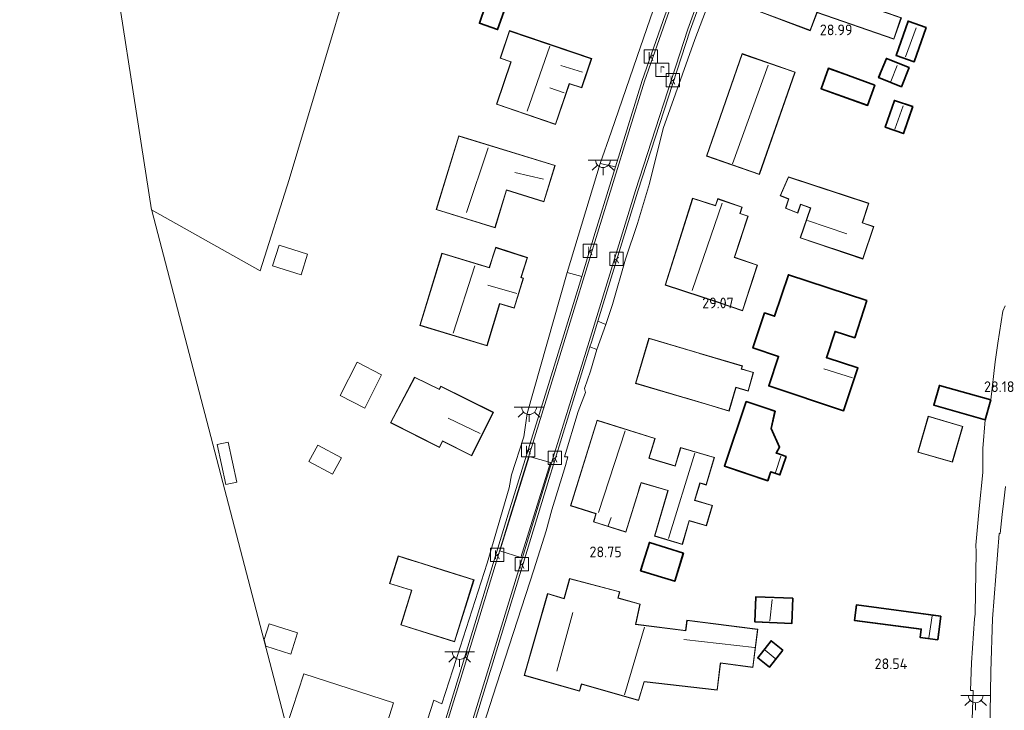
# Model space of a CAD drawing. Extents: x 184075 to 186166, y 346026 to 349063.
# Tile 4 of 136: x 184237 to 184403, y 346512 to 346629. Entities that reach past the tile are written whole.
import ezdxf
from ezdxf.enums import TextEntityAlignment as Align

# ---------------------------------------------------------------- set-up
doc = ezdxf.new("R2010")
doc.units = 0
for name, color, linetype, lineweight in [('B-ME-GR-GRAS-GV', 60, 'Continuous', 13), ('B-ME-GR-HAAG-G', 90, 'GR-HAAG1', 13), ('B-ME-IE-MEUBILAIR_WEGMEUBILAIR-S', 7, 'Continuous', 25), ('B-ME-IE-TERREINAFSCHEIDING_DOORGANG-G', 210, 'Continuous', 18), ('B-ME-IE-TERREINAFSCHEIDING_KUNSTMATIG_HEKWERK-G', 20, 'IE-TERREINAFSCHEIDING-KUNSTMATIG', 18), ('B-ME-KG-KADASTRAAL_DAKRAND-G', 170, 'Continuous', 18), ('B-ME-KG-KADASTRAAL_NOK-G', 10, 'Continuous', 18), ('B-ME-OG-BEBOUWING_SCHUUR-GV', 7, 'Continuous', 35), ('B-ME-OG-BEBOUWING_WONINGBOUW-GV', 7, 'Continuous', 18), ('B-ME-OG-HOOGTEPUNT-S', 7, 'Continuous', 25), ('B-ME-OG-TERREIN_GROEN_TUIN-GV', 7, 'Continuous', 18), ('B-ME-RI-GWA_KOLK-S', 30, 'Continuous', 25), ('B-ME-RI-GWA_RIOOLPUT-S', 30, 'Continuous', 25), ('B-ME-VH-GOOT-GV', 170, 'Continuous', 18), ('B-ME-VH-VERHARDING_ASFALT-GV', 252, 'Continuous', 18), ('B-ME-VH-VERHARDING_GESLOTEN-GV', 252, 'Continuous', 18), ('B-ME-VH-VERHARDING_STRAATBAKSTEEN-GV', 252, 'Continuous', 18)]:
    doc.layers.add(name, color=color, linetype=linetype, lineweight=lineweight)
doc.styles.add('NLCS-ISO', font='NLCS-ISO.ttf')
doc.styles.add('NLCS-ISO-ANNOTATIVE-T18', font='NLCS-ISO.ttf', dxfattribs={"height": 1.8})
doc.linetypes.add('GR-HAAG1', pattern='A,6,[176,NLCS.SHX,S=0.125,R=0,X=0,Y=0],-2', length=8)
doc.linetypes.add('IE-TERREINAFSCHEIDING-KUNSTMATIG', pattern='A,4,[82,NLCS.SHX,S=0.75,R=90,X=0,Y=0],4,-2', length=10)

# ---------------------------------------------------------------- blocks, each defined once
blk = doc.blocks.new('SAL-HOOGTELABEL-SO')
at = {"color": 0, "linetype": 'ByBlock', "lineweight": -2, "style": 'NLCS-ISO-ANNOTATIVE-T18'}
blk.add_attdef('HOOGTE', text='', height=1.8, dxfattribs=at).set_placement((2.79, 0), align=Align.RIGHT)
blk = doc.blocks.new('SRI-PUT_INSPECTIEPUT_RIOOLPUT-SO')
at = {"color": 0, "linetype": 'ByBlock', "lineweight": 18}
blk.add_lwpolyline([(-1.12, -1.12), (1.12, -1.12), (1.12, 1.12), (-1.12, 1.12)], close=True, dxfattribs=at)
at = {"color": 0, "linetype": 'ByBlock', "lineweight": 18, "style": 'NLCS-ISO'}
blk.add_text('r', height=1.5, dxfattribs=at).set_placement((0, 0.28), align=Align.MIDDLE_CENTER)
blk = doc.blocks.new('SRI-KOLK-SO')
at = {"color": 0, "linetype": 'ByBlock', "lineweight": 18}
blk.add_lwpolyline([(-1.125, -1.125), (1.125, -1.125), (1.125, 1.125), (-1.125, 1.125)], close=True, dxfattribs=at)
at = {"color": 0, "linetype": 'ByBlock', "lineweight": 18, "style": 'NLCS-ISO'}
blk.add_text('k', height=1.5, dxfattribs=at).set_placement((0, 0), align=Align.MIDDLE_CENTER)
blk = doc.blocks.new('SKL-ET_OV_LICHTPUNT-SO')
at = {"color": 0, "linetype": 'ByBlock', "lineweight": 18}
for points in [[(-1.25, 0), (-2.5, 0)], [(1.25, 0), (2.5, 0)], [(-0.92, -0.85), (-1.83, -1.7)], [(0, -1.25), (0, -2.5)], [(0.92, -0.85), (1.83, -1.7)]]:
    blk.add_lwpolyline(points, dxfattribs=at)
blk.add_lwpolyline([(0, 0), (1.25, 0, -1), (-1.25, 0)], format="xyb", close=True, dxfattribs=at)

msp = doc.modelspace()

# ---------------------------------------------------------------- linework, layer by layer
at = {"layer": 'B-ME-GR-GRAS-GV'}
for points in [[(184282.57, 346601.737, 28.492), (184277.72, 346586.395, 28.584), (184259.435, 346596.647, 28.927), (184251.156, 346649.781, 29.004), (184250.641, 346665.813, 29.004), (184245.969, 346690.312, 29.004), (184237.672, 346716.25, 29.004), (184237.225, 346733.396, 28.667), (184242.408, 346729.523, 28.659), (184249.783, 346724.031, 28.664), (184257.965, 346718.224, 28.66), (184264.176, 346713.671, 28.622), (184270.903, 346709.035, 28.578), (184279.171, 346703.228, 28.563), (184285.923, 346698.858, 28.557), (184294.043, 346693.703, 28.515), (184300.172, 346690.112, 28.515), (184305.939, 346687.044, 28.528), (184311.784, 346684.244, 28.537), (184311.254, 346682.896, 28.593), (184301.023, 346657.58, 28.215), (184294.61, 346640.263, 28.636), (184292.501, 346635.05, 28.39), (184288.4, 346621.308, 28.536)], [(184334.103, 346592.828, 28.567), (184331.838, 346585.457, 28.57), (184329.373, 346586.115, 28.626), (184334.924, 346604.474, 28.795), (184337.527, 346603.879, 28.571)], [(184335.917, 346577.372, 28.865), (184334.409, 346573.164, 28.734), (184333.229, 346573.626, 28.599), (184333.47, 346574.405, 28.599), (184334.54, 346577.892, 28.612)]]:
    msp.add_polyline3d(points, close=True, dxfattribs=at)
at = {"layer": 'B-ME-GR-HAAG-G'}
for points in [[(184401.895, 346574.205, 28.263), (184402.744, 346579.615, 28.2)], [(184400.726, 346564.653, 28.472), (184401.417, 346571.049, 28.31)], [(184332.334, 346566.575, 28.858), (184332.491, 346565.94, 28.808)], [(184331.216, 346562.714, 28.776), (184328.954, 346555.113, 28.764), (184329.495, 346555.08, 28.787), (184329.097, 346553.627, 28.709)], [(184399.368, 346556.517, 28.321), (184399.774, 346561.313, 28.472)], [(184322.108, 346558.447, 28.643), (184320.012, 346552.049, 28.712)], [(184328.724, 346552.312, 28.688), (184326.791, 346546.154, 28.78)], [(184398.195, 346540.204, 28.21), (184398.756, 346546.403, 28.317), (184399.373, 346552.467, 28.361)], [(184319.626, 346549.883, 28.726), (184315.933, 346537.183, 28.674)], [(184325.869, 346542.646, 28.711), (184323.792, 346536.068, 28.855)], [(184398.072, 346528.607, 28.26), (184398.22, 346539.097, 28.232)], [(184311.361, 346523.053, 28.697), (184308.265, 346513.507, 28.847), (184306.957, 346514.111, 28.831)], [(184397.761, 346515.746, 28.236), (184397.274, 346515.765, 28.307), (184397.476, 346520.444, 28.343)]]:
    msp.add_polyline3d(points, dxfattribs=at)
at = {"layer": 'B-ME-IE-TERREINAFSCHEIDING_DOORGANG-G'}
for points in [[(184402.744, 346579.615, 28.2), (184403.122, 346580.517, 28.206)], [(184401.895, 346574.205, 28.263), (184401.417, 346571.049, 28.31)], [(184399.368, 346556.517, 28.321), (184399.373, 346552.467, 28.361)], [(184328.724, 346552.312, 28.688), (184329.097, 346553.627, 28.709)], [(184320.012, 346552.049, 28.712), (184319.626, 346549.883, 28.726)], [(184398.195, 346540.204, 28.21), (184398.22, 346539.097, 28.232)]]:
    msp.add_polyline3d(points, dxfattribs=at)
at = {"layer": 'B-ME-IE-TERREINAFSCHEIDING_KUNSTMATIG_HEKWERK-G'}
for points in [[(184350.862, 346625.31, 28.945), (184345.546, 346610.37, 28.86)], [(184343.256, 346601.111, 28.824), (184341.239, 346594.352, 28.88), (184339.22, 346588.366, 28.889)], [(184337.035, 346580.748, 28.926), (184335.917, 346577.372, 28.865), (184334.409, 346573.164, 28.734), (184333.301, 346569.525, 28.956)], [(184332.818, 346568.028, 28.906), (184332.334, 346566.575, 28.858)], [(184397.476, 346520.444, 28.343), (184397.965, 346527.828, 28.279), (184398.072, 346528.607, 28.26)], [(184397.605, 346506.779, 28.275), (184397.582, 346510.856, 28.308), (184397.761, 346515.746, 28.236)]]:
    msp.add_polyline3d(points, dxfattribs=at)
at = {"layer": 'B-ME-KG-KADASTRAAL_DAKRAND-G'}
for points in [[(184384.372, 346625.433, 31.259), (184371.422, 346629.899, 31.411), (184371.37, 346629.758, 33.829), (184370.291, 346626.873, 33.83), (184361.032, 346630.335, 34.397), (184366.028, 346643.719, 34.167), (184375.294, 346640.255, 33.824), (184374.686, 346638.629, 33.826), (184374.293, 346637.576, 31.367), (184374.801, 346637.402, 31.367), (184382.239, 346634.836, 31.288), (184380.784, 346630.62, 31.28), (184385.589, 346628.963, 31.214)], [(184317.634, 346627.044, 30.929), (184314.668, 346628.087, 30.903), (184315.694, 346631.004, 30.898), (184318.659, 346629.961, 30.923)], [(184387.782, 346621.632, 30.454), (184384.824, 346622.666, 30.442), (184386.811, 346628.347, 30.448), (184389.769, 346627.312, 30.46)], [(184331.81, 346617.231, 32.573), (184329.736, 346617.936, 32.61), (184327.42, 346611.1, 33.047), (184317.53, 346614.453, 32.707), (184319.951, 346621.574, 32.496), (184318.148, 346622.184, 32.387), (184319.7, 346626.747, 32.234), (184333.456, 346622.076, 32.52)], [(184361.734, 346602.664, 32.909), (184352.897, 346605.741, 32.957), (184358.862, 346622.876, 32.751), (184367.699, 346619.8, 32.703)], [(184385.633, 346617.432, 30.442), (184381.891, 346618.943, 30.397), (184383.157, 346622.078, 30.388), (184386.899, 346620.567, 30.433)], [(184379.934, 346614.301, 31.39), (184372.192, 346617.074, 31.523), (184373.399, 346620.407, 32.315), (184381.141, 346617.635, 32.182)], [(184385.968, 346609.551, 30.148), (184382.99, 346610.576, 30.105), (184384.519, 346615.019, 30.158), (184387.497, 346613.994, 30.201)], [(184325.45, 346598.084, 32.409), (184319.166, 346600.017, 32.416), (184317.225, 346593.708, 32.382), (184307.386, 346596.734, 32.454), (184311.179, 346609.068, 32.421), (184327.303, 346604.109, 32.39)], [(184379.15, 346588.441, 30.587), (184368.692, 346591.967, 30.849), (184370.403, 346596.991, 30.698), (184370.261, 346597.04, 32.435), (184368.653, 346597.595, 32.409), (184368.606, 346597.453, 30.748), (184368.184, 346596.168, 30.824), (184366.214, 346596.952, 30.701), (184366.715, 346598.481, 30.802), (184366.577, 346598.538, 32.419), (184365.321, 346599.058, 32.312), (184366.668, 346602.16, 31.474), (184380.119, 346597.731, 30.944), (184379.045, 346594.465, 30.993), (184380.945, 346593.812, 30.808)], [(184350.539, 346598.551, 34.389), (184345.926, 346584.035, 34.497), (184355.008, 346581.036, 34.508), (184355.15, 346580.988, 32.457), (184358.879, 346579.739, 31.587), (184361.386, 346587.331, 31.424), (184357.515, 346588.628, 32.295), (184357.562, 346588.771, 34.481), (184359.807, 346595.57, 34.457), (184358.444, 346596.023, 35.23), (184358.812, 346597.087, 35.256), (184354.765, 346598.479, 35.57), (184354.379, 346597.34, 35.65)], [(184320.449, 346580.159, 32.12), (184318.025, 346580.899, 32.223), (184315.866, 346573.82, 32.213), (184304.66, 346577.237, 32.55), (184308.339, 346589.302, 32.519), (184314.814, 346587.33, 32.287), (184316.299, 346586.874, 31.329), (184316.79, 346588.422, 31.329), (184317.388, 346590.285, 31.317), (184322.652, 346588.604, 31.238), (184321.585, 346585.262, 31.25), (184321.729, 346585.219, 32.133), (184321.969, 346585.145, 32.122)], [(184377.768, 346575.187, 31.514), (184374.478, 346576.263, 31.72), (184373.006, 346571.749, 31.798), (184373.148, 346571.702, 30.784), (184378.268, 346570.019, 30.98), (184375.904, 346562.909, 30.808), (184363.398, 346567.066, 30.889), (184365.045, 346572.001, 31.888), (184360.717, 346573.445, 31.891), (184362.656, 346579.255, 31.941), (184364.337, 346578.694, 31.915), (184366.668, 346585.681, 31.944), (184379.794, 346581.388, 31.475)], [(184359.833, 346566.214, 31.037), (184357.784, 346566.811, 31.137), (184357.742, 346566.667, 33.935), (184356.619, 346562.856, 33.975), (184349.316, 346565.01, 34.256), (184349.264, 346565.027, 27.366), (184340.965, 346567.473, 32.958), (184343.179, 346574.986, 32.985), (184351.53, 346572.524, 33.294), (184351.674, 346572.481, 34.181), (184358.832, 346570.366, 33.9), (184358.685, 346569.867, 33.905), (184358.894, 346569.805, 31.095), (184359.16, 346569.729, 31.095), (184360.722, 346569.273, 30.996)], [(184307.875, 346566.397, 31.24), (184307.942, 346566.532, 33.813), (184308.137, 346566.924, 33.809), (184316.902, 346562.563, 33.738), (184313.308, 346555.337, 33.766), (184308.401, 346557.778, 33.8), (184307.884, 346556.739, 33.788), (184299.694, 346560.839, 31.735), (184303.734, 346568.439, 31.259)], [(184399.74, 346561.375, 30.562), (184391.175, 346563.815, 30.426), (184392.1, 346567.058, 30.387), (184400.664, 346564.618, 30.523)], [(184365.169, 346552.094, 30.647), (184363.625, 346552.626, 30.642), (184363.577, 346552.484, 31.004), (184363.123, 346551.132, 31.056), (184355.932, 346553.571, 30.984), (184359.58, 346564.326, 31.011), (184364.32, 346562.718, 30.977), (184363.653, 346559.836, 30.917), (184365.097, 346556.706, 30.951), (184364.518, 346555.687, 30.912), (184364.66, 346555.638, 30.394), (184366.174, 346555.115, 30.492)], [(184347.592, 346553.537, 31.394), (184348.509, 346556.623, 31.338), (184354.122, 346554.952, 31.205), (184352.768, 346550.403, 31.207), (184351.723, 346550.714, 31.19), (184350.841, 346547.747, 31.121), (184353.783, 346546.884, 30.601), (184352.796, 346543.508, 30.62), (184349.916, 346544.352, 31.049), (184348.746, 346540.409, 30.947), (184344.13, 346541.774, 31.14), (184346.418, 346549.427, 31.37), (184341.843, 346550.789, 31.539), (184341.588, 346549.968, 34.12), (184341.327, 346549.134, 34.12), (184339.25, 346542.482, 34.121), (184333.86, 346544.165, 34.182), (184334.292, 346545.546, 34.2), (184329.99, 346546.887, 34.451), (184334.449, 346561.179, 34.27), (184344.142, 346558.153, 34.119), (184343.117, 346554.87, 34.12), (184343.261, 346554.827, 31.542)], [(184394.202, 346554.235, 30.695), (184388.474, 346555.899, 30.55), (184390.202, 346561.849, 30.562), (184395.931, 346560.185, 30.707)], [(184347.456, 346534.207, 30.549), (184341.823, 346535.953, 31.31), (184343.256, 346540.614, 31.216), (184348.889, 346538.867, 30.455)], [(184310.416, 346524.034, 34.954), (184301.448, 346526.836, 34.948), (184303.261, 346532.637, 34.926), (184303.163, 346532.667, 32.027), (184299.556, 346533.794, 31.123), (184300.977, 346538.341, 31.122), (184302.498, 346537.864, 32.027), (184304.728, 346537.169, 34.922), (184308.567, 346535.975, 34.922), (184313.649, 346534.381, 34.914)], [(184349.38, 346525.812, 30.902), (184349.483, 346526.611, 30.902), (184349.594, 346527.525, 30.91), (184361.419, 346526.052, 30.881), (184360.629, 346519.713, 30.852), (184355.19, 346520.39, 30.866), (184355.171, 346520.242, 30.855), (184354.625, 346515.873, 30.621), (184342.337, 346517.283, 30.686), (184341.371, 346514.119, 30.709), (184331.792, 346516.894, 30.853), (184331.751, 346516.75, 34.055), (184331.446, 346515.688, 34.065), (184322.204, 346518.341, 34.147), (184326.126, 346532.007, 34.038), (184328.904, 346531.209, 34.013), (184328.945, 346531.354, 30.886), (184329.844, 346534.571, 30.866), (184338.219, 346532.355, 30.812), (184337.914, 346531.306, 30.843), (184341.645, 346530.273, 30.904), (184340.903, 346526.869, 31.042), (184348.526, 346525.918, 31.079)], [(184367.184, 346527.101, 30.309), (184361.056, 346527.346, 30.606), (184361.222, 346531.486, 30.604), (184367.35, 346531.24, 30.308)], [(184391.744, 346524.362, 30.202), (184388.853, 346524.743, 30.186), (184389.036, 346526.129, 30.187), (184377.803, 346527.61, 30.218), (184378.131, 346530.096, 30.381), (184392.255, 346528.232, 30.201)], [(184363.463, 346519.761, 30.31), (184361.539, 346521.258, 30.282), (184363.715, 346524.056, 30.308), (184365.639, 346522.559, 30.336)]]:
    msp.add_polyline3d(points, close=True, dxfattribs=at)
at = {"layer": 'B-ME-KG-KADASTRAAL_NOK-G'}
for points in [[(184388.165, 346627.314, 31.135), (184386.32, 346622.381, 31.096)], [(184326.49, 346624.225, 37.68), (184322.652, 346613.268, 37.761)], [(184328.307, 346620.969, 34.861), (184331.97, 346619.798, 34.827)], [(184363.222, 346620.988, 37.458), (184357.217, 346604.396, 37.508)], [(184384.938, 346620.957, 31.159), (184383.889, 346618.246, 31.221)], [(184326.467, 346617.165, 35.51), (184328.901, 346616.325, 35.418)], [(184384.553, 346610.238, 30.656), (184385.929, 346614.149, 30.66)], [(184316.1, 346607.077, 37.216), (184312.416, 346596.19, 37.202)], [(184325.417, 346601.806, 34.85), (184320.586, 346602.953, 34.878)], [(184355.483, 346597.776, 36.321), (184350.407, 346583.06, 36.497)], [(184376.443, 346592.63, 31.339), (184369.877, 346594.858, 31.398)], [(184313.845, 346587.256, 38.247), (184310.213, 346575.925, 38.303)], [(184316.055, 346584.005, 35.007), (184320.921, 346582.582, 34.907)], [(184372.62, 346569.905, 31.31), (184377.434, 346568.368, 31.287)], [(184309.378, 346561.596, 37.362), (184314.73, 346558.99, 37.323)], [(184339.148, 346559.447, 38.821), (184334.678, 346545.739, 38.833)], [(184350.904, 346555.707, 33.294), (184346.436, 346541.355, 33.221)], [(184364.468, 346552.463, 30.755), (184365.344, 346555.211, 30.63)], [(184336.786, 346544.889, 36.728), (184336.304, 346543.468, 36.708)], [(184363.535, 346527.485, 32.11), (184363.912, 346531.05, 32.115)], [(184330.332, 346528.905, 38.289), (184327.666, 346519.017, 38.178)], [(184390.262, 346524.597, 30.584), (184390.85, 346528.315, 30.567)], [(184342.421, 346526.442, 32.796), (184339.036, 346515.018, 32.697)], [(184349.05, 346524.339, 31.924), (184360.903, 346522.976, 32.087)], [(184364.381, 346521.156, 30.913), (184362.704, 346522.541, 30.886)]]:
    msp.add_polyline3d(points, dxfattribs=at)
at = {"layer": 'B-ME-OG-BEBOUWING_SCHUUR-GV'}
for points in [[(184318.723, 346629.992, 28.849), (184317.664, 346626.98, 28.849), (184314.604, 346628.056, 28.849), (184315.663, 346631.068, 28.849)], [(184389.832, 346627.343, 28.797), (184387.813, 346621.568, 28.797), (184384.76, 346622.636, 28.797), (184386.78, 346628.41, 28.797)], [(184386.965, 346620.595, 28.71), (184385.661, 346617.367, 28.71), (184381.826, 346618.915, 28.71), (184383.13, 346622.143, 28.71)], [(184381.205, 346617.664, 28.988), (184379.964, 346614.239, 28.988), (184372.128, 346617.044, 28.988), (184373.369, 346620.47, 28.988)], [(184387.56, 346614.025, 28.563), (184385.999, 346609.487, 28.563), (184382.927, 346610.545, 28.563), (184384.488, 346615.083, 28.563)], [(184379.857, 346581.42, 28.836), (184377.8, 346575.124, 28.836), (184374.51, 346576.2, 28.836), (184373.066, 346571.774, 28.836), (184373.168, 346571.748, 28.836), (184378.332, 346570.051, 28.836), (184375.936, 346562.846, 28.559), (184363.335, 346567.034, 28.836), (184364.982, 346571.969, 28.836), (184360.654, 346573.413, 28.999), (184362.624, 346579.318, 29.003), (184364.306, 346578.757, 29.076), (184366.636, 346585.744, 29.076)], [(184400.726, 346564.653, 28.472), (184399.774, 346561.313, 28.472), (184391.114, 346563.78, 28.472), (184392.065, 346567.119, 28.472)], [(184366.237, 346555.146, 28.795), (184365.201, 346552.03, 28.795), (184363.658, 346552.562, 28.795), (184363.625, 346552.468, 28.795), (184363.154, 346551.068, 28.505), (184355.868, 346553.54, 28.544), (184359.548, 346564.39, 28.795), (184364.379, 346562.751, 28.795), (184363.705, 346559.841, 28.795), (184365.153, 346556.703, 28.795), (184364.591, 346555.714, 28.795), (184364.677, 346555.685, 28.795)], [(184348.951, 346538.9, 28.559), (184347.489, 346534.144, 28.635), (184341.761, 346535.92, 28.635), (184343.223, 346540.676, 28.635)], [(184367.402, 346531.288, 28.614), (184367.232, 346527.049, 28.614), (184361.004, 346527.298, 28.614), (184361.174, 346531.538, 28.614)], [(184392.311, 346528.275, 28.58), (184391.787, 346524.306, 28.58), (184388.797, 346524.7, 28.58), (184388.98, 346526.086, 28.58), (184377.746, 346527.567, 28.58), (184378.088, 346530.152, 28.58)], [(184365.71, 346522.568, 28.616), (184363.472, 346519.691, 28.616), (184361.469, 346521.249, 28.616), (184363.707, 346524.126, 28.616)]]:
    msp.add_polyline3d(points, close=True, dxfattribs=at)
at = {"layer": 'B-ME-OG-BEBOUWING_WONINGBOUW-GV'}
for points in [[(184380.847, 346630.651, 28.954), (184385.652, 346628.994, 28.954), (184384.403, 346625.37, 28.954), (184371.418, 346629.847, 28.954), (184371.406, 346629.715, 28.954), (184370.32, 346626.809, 28.954), (184360.968, 346630.305, 28.954), (184365.999, 346643.783, 28.954), (184375.358, 346640.284, 28.954), (184374.359, 346637.612, 28.954), (184382.302, 346634.867, 28.954)], [(184333.52, 346622.108, 29.043), (184331.841, 346617.168, 29.043), (184329.768, 346617.872, 29.043), (184327.452, 346611.037, 29.043), (184317.466, 346614.421, 29.043), (184319.888, 346621.543, 29.043), (184318.084, 346622.153, 29.043), (184319.669, 346626.81, 29.043)], [(184367.762, 346619.831, 29.082), (184361.765, 346602.6, 29.082), (184352.834, 346605.71, 29.082), (184358.831, 346622.94, 29.082)], [(184327.365, 346604.142, 28.895), (184325.483, 346598.022, 28.895), (184319.199, 346599.954, 28.895), (184317.258, 346593.646, 28.895), (184307.324, 346596.701, 28.895), (184311.146, 346609.13, 28.895)], [(184380.183, 346597.762, 28.687), (184379.109, 346594.495, 28.687), (184381.008, 346593.843, 28.687), (184379.182, 346588.379, 28.687), (184368.628, 346591.936, 28.687), (184370.349, 346596.987, 28.687), (184370.226, 346597, 28.687), (184368.703, 346597.527, 28.687), (184368.656, 346597.445, 28.687), (184368.214, 346596.104, 28.687), (184366.151, 346596.922, 28.687), (184366.649, 346598.449, 28.687), (184365.252, 346599.031, 28.911), (184366.642, 346602.22, 28.923)], [(184350.507, 346598.613, 28.94), (184354.349, 346597.402, 28.94), (184354.735, 346598.542, 28.94), (184358.874, 346597.119, 28.94), (184358.506, 346596.055, 28.94), (184359.869, 346595.602, 28.94), (184357.62, 346588.791, 28.94), (184357.537, 346588.674, 28.94), (184361.448, 346587.363, 29.019), (184358.91, 346579.676, 28.94), (184355.135, 346580.94, 28.94), (184354.993, 346580.988, 28.94), (184345.864, 346584.002, 28.94)], [(184322.715, 346588.636, 28.897), (184321.643, 346585.28, 28.897), (184321.752, 346585.264, 28.897), (184322.032, 346585.178, 28.897), (184320.482, 346580.097, 28.897), (184318.058, 346580.836, 28.897), (184315.899, 346573.758, 28.897), (184304.598, 346577.204, 28.897), (184308.306, 346589.365, 28.897), (184316.267, 346586.937, 28.897), (184317.356, 346590.348, 28.897)], [(184360.784, 346569.307, 29.015), (184359.866, 346566.152, 29.015), (184357.781, 346566.76, 29.015), (184357.781, 346566.623, 29.015), (184356.652, 346562.794, 29.015), (184353.197, 346563.814, 29.015), (184340.903, 346567.439, 29.015), (184343.145, 346575.048, 29.015), (184351.592, 346572.558, 29.015), (184358.894, 346570.4, 29.015), (184358.746, 346569.899, 29.015)], [(184303.713, 346568.504, 28.651), (184307.853, 346566.464, 28.651), (184307.921, 346566.598, 28.651), (184308.116, 346566.99, 28.651), (184316.969, 346562.586, 28.691), (184313.329, 346555.271, 28.651), (184308.423, 346557.712, 28.651), (184307.905, 346556.672, 28.651), (184299.627, 346560.817, 28.651)], [(184343.278, 346554.874, 28.722), (184347.559, 346553.599, 28.722), (184348.476, 346556.685, 28.722), (184354.183, 346554.986, 28.577), (184352.8, 346550.341, 28.547), (184351.756, 346550.652, 28.55), (184350.902, 346547.781, 28.553), (184353.844, 346546.918, 28.579), (184352.829, 346543.447, 28.52), (184349.949, 346544.291, 28.54), (184348.779, 346540.347, 28.58), (184344.068, 346541.74, 28.722), (184346.356, 346549.393, 28.722), (184341.873, 346550.72, 28.722), (184339.282, 346542.42, 28.722), (184333.798, 346544.132, 28.722), (184334.23, 346545.513, 28.722), (184329.927, 346546.854, 28.722), (184334.417, 346561.241, 28.722), (184344.205, 346558.186, 28.722), (184343.178, 346554.898, 28.722)], [(184395.993, 346560.219, 28.421), (184394.236, 346554.173, 28.421), (184388.412, 346555.865, 28.421), (184390.168, 346561.911, 28.421)], [(184313.71, 346534.414, 28.586), (184310.447, 346523.972, 28.586), (184301.387, 346526.803, 28.586), (184303.2, 346532.604, 28.586), (184303.148, 346532.619, 28.586), (184299.495, 346533.76, 28.586), (184300.946, 346538.403, 28.586)], [(184337.976, 346531.34, 28.732), (184341.704, 346530.308, 28.732), (184340.964, 346526.911, 28.732), (184349.337, 346525.867, 28.732), (184349.55, 346527.58, 28.732), (184361.474, 346526.094, 28.638), (184360.673, 346519.658, 28.646), (184355.234, 346520.335, 28.732), (184355.221, 346520.235, 28.732), (184354.668, 346515.818, 28.732), (184342.373, 346517.23, 28.732), (184341.404, 346514.058, 28.732), (184331.828, 346516.833, 28.732), (184331.799, 346516.736, 28.732), (184331.481, 346515.627, 28.732), (184322.142, 346518.307, 28.732), (184326.091, 346532.068, 28.732), (184328.869, 346531.27, 28.732), (184328.897, 346531.367, 28.732), (184329.809, 346534.631, 28.732), (184338.281, 346532.389, 28.732)]]:
    msp.add_polyline3d(points, close=True, dxfattribs=at)
at = {"layer": 'B-ME-OG-TERREIN_GROEN_TUIN-GV'}
for points in [[(184360.968, 346630.305, 28.954), (184370.32, 346626.809, 28.954), (184371.406, 346629.715, 28.954), (184371.418, 346629.847, 28.954), (184384.403, 346625.37, 28.954), (184385.652, 346628.994, 28.954), (184380.847, 346630.651, 28.954), (184382.302, 346634.867, 28.954), (184374.359, 346637.612, 28.954), (184375.358, 346640.284, 28.954), (184365.999, 346643.783, 28.954)], [(184318.723, 346629.992, 28.849), (184315.663, 346631.068, 28.849), (184314.604, 346628.056, 28.849), (184317.664, 346626.98, 28.849)], [(184386.78, 346628.41, 28.797), (184384.76, 346622.636, 28.797), (184387.813, 346621.568, 28.797), (184389.832, 346627.343, 28.797)], [(184317.466, 346614.421, 29.043), (184327.452, 346611.037, 29.043), (184329.768, 346617.872, 29.043), (184331.841, 346617.168, 29.043), (184333.52, 346622.108, 29.043), (184319.669, 346626.81, 29.043), (184318.084, 346622.153, 29.043), (184319.888, 346621.543, 29.043)], [(184361.765, 346602.6, 29.082), (184367.762, 346619.831, 29.082), (184358.831, 346622.94, 29.082), (184352.834, 346605.71, 29.082)], [(184386.965, 346620.595, 28.71), (184383.13, 346622.143, 28.71), (184381.826, 346618.915, 28.71), (184385.661, 346617.367, 28.71)], [(184381.205, 346617.664, 28.988), (184373.369, 346620.47, 28.988), (184372.128, 346617.044, 28.988), (184379.964, 346614.239, 28.988)], [(184384.488, 346615.083, 28.563), (184382.927, 346610.545, 28.563), (184385.999, 346609.487, 28.563), (184387.56, 346614.025, 28.563)], [(184307.324, 346596.701, 28.895), (184317.258, 346593.646, 28.895), (184319.199, 346599.954, 28.895), (184325.483, 346598.022, 28.895), (184327.365, 346604.142, 28.895), (184311.146, 346609.13, 28.895)], [(184365.252, 346599.031, 28.911), (184366.649, 346598.449, 28.687), (184366.151, 346596.922, 28.687), (184368.214, 346596.104, 28.687), (184368.656, 346597.445, 28.687), (184368.703, 346597.527, 28.687), (184370.226, 346597, 28.687), (184370.349, 346596.987, 28.687), (184368.628, 346591.936, 28.687), (184379.182, 346588.379, 28.687), (184381.008, 346593.843, 28.687), (184379.109, 346594.495, 28.687), (184380.183, 346597.762, 28.687), (184366.642, 346602.22, 28.923)], [(184358.506, 346596.055, 28.94), (184358.874, 346597.119, 28.94), (184354.735, 346598.542, 28.94), (184354.349, 346597.402, 28.94), (184350.507, 346598.613, 28.94), (184345.864, 346584.002, 28.94), (184354.993, 346580.988, 28.94), (184355.135, 346580.94, 28.94), (184358.91, 346579.676, 28.94), (184361.448, 346587.363, 29.019), (184357.537, 346588.674, 28.94), (184357.62, 346588.791, 28.94), (184359.869, 346595.602, 28.94)], [(184279.801, 346587.243, 28.447), (184284.615, 346585.734, 28.447), (184285.703, 346589.205, 28.447), (184280.888, 346590.714, 28.447)], [(184317.356, 346590.348, 28.897), (184316.267, 346586.937, 28.897), (184308.306, 346589.365, 28.897), (184304.598, 346577.204, 28.897), (184315.899, 346573.758, 28.897), (184318.058, 346580.836, 28.897), (184320.482, 346580.097, 28.897), (184322.032, 346585.178, 28.897), (184321.752, 346585.264, 28.897), (184321.643, 346585.28, 28.897), (184322.715, 346588.636, 28.897)], [(184366.636, 346585.744, 29.076), (184364.306, 346578.757, 29.076), (184362.624, 346579.318, 29.003), (184360.654, 346573.413, 28.999), (184364.982, 346571.969, 28.836), (184363.335, 346567.034, 28.836), (184375.936, 346562.846, 28.559), (184378.332, 346570.051, 28.836), (184373.168, 346571.748, 28.836), (184373.066, 346571.774, 28.836), (184374.51, 346576.2, 28.836), (184377.8, 346575.124, 28.836), (184379.857, 346581.42, 28.836)], [(184356.652, 346562.794, 29.015), (184357.781, 346566.623, 29.015), (184357.781, 346566.76, 29.015), (184359.866, 346566.152, 29.015), (184360.784, 346569.307, 29.015), (184358.746, 346569.899, 29.015), (184358.894, 346570.4, 29.015), (184351.592, 346572.558, 29.015), (184343.145, 346575.048, 29.015), (184340.903, 346567.439, 29.015), (184353.197, 346563.814, 29.015)], [(184291.185, 346565.395, 28.576), (184295.318, 346563.301, 28.576), (184298.159, 346568.911, 28.576), (184294.026, 346571.004, 28.576)], [(184303.713, 346568.504, 28.651), (184299.627, 346560.817, 28.651), (184307.905, 346556.672, 28.651), (184308.423, 346557.712, 28.651), (184313.329, 346555.271, 28.651), (184316.969, 346562.586, 28.691), (184308.116, 346566.99, 28.651), (184307.921, 346566.598, 28.651), (184307.853, 346566.464, 28.651)], [(184364.379, 346562.751, 28.795), (184359.548, 346564.39, 28.795), (184355.868, 346553.54, 28.544), (184363.154, 346551.068, 28.505), (184363.625, 346552.468, 28.795), (184363.658, 346552.562, 28.795), (184365.201, 346552.03, 28.795), (184366.237, 346555.146, 28.795), (184364.677, 346555.685, 28.795), (184364.591, 346555.714, 28.795), (184365.153, 346556.703, 28.795), (184363.705, 346559.841, 28.795)], [(184354.183, 346554.986, 28.577), (184348.476, 346556.685, 28.722), (184347.559, 346553.599, 28.722), (184343.278, 346554.874, 28.722), (184343.178, 346554.898, 28.722), (184344.205, 346558.186, 28.722), (184334.417, 346561.241, 28.722), (184329.927, 346546.854, 28.722), (184334.23, 346545.513, 28.722), (184333.798, 346544.132, 28.722), (184339.282, 346542.42, 28.722), (184341.873, 346550.72, 28.722), (184346.356, 346549.393, 28.722), (184344.068, 346541.74, 28.722), (184348.779, 346540.347, 28.58), (184349.949, 346544.291, 28.54), (184352.829, 346543.447, 28.52), (184353.844, 346546.918, 28.579), (184350.902, 346547.781, 28.553), (184351.756, 346550.652, 28.55), (184352.8, 346550.341, 28.547)], [(184388.412, 346555.865, 28.421), (184394.236, 346554.173, 28.421), (184395.993, 346560.219, 28.421), (184390.168, 346561.911, 28.421)], [(184273.795, 346550.833, 28.549), (184272.315, 346557.575, 28.549), (184270.454, 346557.171, 28.549), (184271.934, 346550.429, 28.549)], [(184291.402, 346554.916, 28.57), (184287.427, 346557.06, 28.57), (184285.926, 346554.287, 28.57), (184289.901, 346552.144, 28.57)], [(184348.951, 346538.9, 28.559), (184343.223, 346540.676, 28.635), (184341.761, 346535.92, 28.635), (184347.489, 346534.144, 28.635)], [(184303.2, 346532.604, 28.586), (184301.387, 346526.803, 28.586), (184310.447, 346523.972, 28.586), (184313.71, 346534.414, 28.586), (184300.946, 346538.403, 28.586), (184299.495, 346533.76, 28.586), (184303.148, 346532.619, 28.586)], [(184338.281, 346532.389, 28.732), (184329.809, 346534.631, 28.732), (184328.897, 346531.367, 28.732), (184328.869, 346531.27, 28.732), (184326.091, 346532.068, 28.732), (184322.142, 346518.307, 28.732), (184331.481, 346515.627, 28.732), (184331.799, 346516.736, 28.732), (184331.828, 346516.833, 28.732), (184341.404, 346514.058, 28.732), (184342.373, 346517.23, 28.732), (184354.668, 346515.818, 28.732), (184355.221, 346520.235, 28.732), (184355.234, 346520.335, 28.732), (184360.673, 346519.658, 28.646), (184361.474, 346526.094, 28.638), (184349.55, 346527.58, 28.732), (184349.337, 346525.867, 28.732), (184340.964, 346526.911, 28.732), (184341.704, 346530.308, 28.732), (184337.976, 346531.34, 28.732)], [(184361.174, 346531.538, 28.614), (184361.004, 346527.298, 28.614), (184367.232, 346527.049, 28.614), (184367.402, 346531.288, 28.614)], [(184377.746, 346527.567, 28.58), (184388.98, 346526.086, 28.58), (184388.797, 346524.7, 28.58), (184391.787, 346524.306, 28.58), (184392.311, 346528.275, 28.58), (184378.088, 346530.152, 28.58)], [(184283.982, 346525.48, 29.139), (184279.227, 346526.978, 29.139), (184278.363, 346524.368, 29.004), (184278.669, 346523.196, 29.004), (184282.849, 346521.883, 29.139)], [(184361.469, 346521.249, 28.616), (184363.472, 346519.691, 28.616), (184365.71, 346522.568, 28.616), (184363.707, 346524.126, 28.616)], [(184283.405, 346505.072, 29.004), (184292.292, 346502.3, 29.218), (184294.284, 346508.519, 29.218), (184298.11, 346507.293, 29.218), (184300.166, 346513.706, 29.218), (184285.032, 346518.558, 29.218), (184282.223, 346509.796, 29.218), (184282.194, 346509.709, 29.218)]]:
    msp.add_polyline3d(points, close=True, dxfattribs=at)
for points in [[(184343.846, 346630.251, 28.889), (184341.19, 346622.458, 28.73), (184336.784, 346609.704, 28.814), (184334.924, 346604.474, 28.795), (184329.373, 346586.115, 28.626), (184322.65, 346562.4, 28.666), (184322.108, 346558.447, 28.643), (184320.012, 346552.049, 28.712), (184319.626, 346549.883, 28.726), (184315.933, 346537.183, 28.674), (184311.361, 346523.053, 28.697), (184308.265, 346513.507, 28.847), (184306.957, 346514.111, 28.831), (184301.224, 346496.363, 29.03), (184284.328, 346501.344, 29.004), (184259.453, 346596.531, 29.004), (184259.435, 346596.647, 28.927), (184277.72, 346586.395, 28.584), (184282.57, 346601.737, 28.492), (184288.4, 346621.308, 28.536), (184292.501, 346635.05, 28.39)], [(184313.927, 346505.53, 28.872), (184316.878, 346514.783, 28.814), (184323.792, 346536.068, 28.855), (184325.869, 346542.646, 28.711), (184326.791, 346546.154, 28.78), (184328.724, 346552.312, 28.688), (184329.097, 346553.627, 28.709), (184329.495, 346555.08, 28.787), (184328.954, 346555.113, 28.764), (184331.216, 346562.714, 28.776), (184332.491, 346565.94, 28.808), (184332.334, 346566.575, 28.858), (184332.818, 346568.028, 28.906), (184333.301, 346569.525, 28.956), (184334.409, 346573.164, 28.734), (184335.917, 346577.372, 28.865), (184337.035, 346580.748, 28.926), (184339.22, 346588.366, 28.889), (184341.239, 346594.352, 28.88), (184343.256, 346601.111, 28.824), (184345.546, 346610.37, 28.86), (184350.862, 346625.31, 28.945), (184353.845, 346633.155, 28.91)], [(184403.122, 346580.517, 28.206), (184402.744, 346579.615, 28.2), (184401.895, 346574.205, 28.263), (184401.417, 346571.049, 28.31), (184400.726, 346564.653, 28.472), (184392.065, 346567.119, 28.472), (184391.114, 346563.78, 28.472), (184399.774, 346561.313, 28.472), (184399.368, 346556.517, 28.321), (184399.373, 346552.467, 28.361), (184398.756, 346546.403, 28.317), (184398.195, 346540.204, 28.21), (184398.22, 346539.097, 28.232), (184398.072, 346528.607, 28.26), (184397.965, 346527.828, 28.279), (184397.476, 346520.444, 28.343), (184397.274, 346515.765, 28.307), (184397.761, 346515.746, 28.236), (184397.582, 346510.856, 28.308)]]:
    msp.add_polyline3d(points, dxfattribs=at)
at = {"layer": 'B-ME-VH-GOOT-GV'}
msp.add_polyline3d([(184305.061, 346496.982, 28.755), (184302.935, 346489.901, 28.766), (184303.144, 346491.983, 28.727), (184304.679, 346497.098, 28.719), (184311.309, 346518.675, 28.632), (184319.463, 346545.41, 28.634), (184326.245, 346567.253, 28.576), (184331.838, 346585.457, 28.57), (184334.103, 346592.828, 28.567), (184337.527, 346603.879, 28.571), (184342.032, 346618.418, 28.576), (184345.882, 346629.447, 28.598), (184349.919, 346640.204, 28.649), (184354.669, 346651.833, 28.714), (184355.045, 346651.7, 28.75), (184350.292, 346640.063, 28.686), (184346.256, 346629.311, 28.634), (184342.41, 346618.294, 28.613), (184334.484, 346592.71, 28.603), (184326.626, 346567.136, 28.613), (184319.843, 346545.293, 28.67), (184311.69, 346518.558, 28.668)], close=True, dxfattribs=at)
for points in [[(184312.626, 346507.938, 28.626), (184317.322, 346523.27, 28.622), (184325.764, 346550.805, 28.576), (184333.089, 346574.522, 28.563), (184340.887, 346599.934, 28.659), (184349.718, 346627.041, 28.659), (184353.49, 346637.431, 28.712)], [(184353.864, 346637.295, 28.749), (184350.095, 346626.911, 28.695), (184341.267, 346599.813, 28.695), (184334.54, 346577.892, 28.612), (184333.47, 346574.405, 28.599), (184333.229, 346573.626, 28.599), (184326.145, 346550.688, 28.612), (184317.703, 346523.154, 28.658), (184313.007, 346507.82, 28.662)]]:
    msp.add_polyline3d(points, dxfattribs=at)
at = {"layer": 'B-ME-VH-VERHARDING_ASFALT-GV'}
for points in [[(184353.49, 346637.431, 28.712), (184349.718, 346627.041, 28.659), (184340.887, 346599.934, 28.659), (184333.089, 346574.522, 28.563), (184325.764, 346550.805, 28.576), (184317.322, 346523.27, 28.622), (184312.626, 346507.938, 28.626), (184307.777, 346492.295, 28.735), (184304.861, 346482.681, 28.726), (184301.784, 346472.697, 28.737), (184300.95, 346470.126, 28.747), (184302.935, 346489.901, 28.766), (184305.061, 346496.982, 28.755), (184311.69, 346518.558, 28.668), (184319.843, 346545.293, 28.67), (184326.626, 346567.136, 28.613), (184334.484, 346592.71, 28.603), (184342.41, 346618.294, 28.613), (184346.256, 346629.311, 28.634)], [(184403.01, 346463.06, 28.473), (184402.503, 346468.41, 28.441), (184401.981, 346473.939, 28.399), (184401.487, 346479.172, 28.347), (184401.149, 346483.988, 28.326), (184400.835, 346489.604, 28.311), (184400.618, 346494.334, 28.259), (184400.612, 346494.477, 28.259), (184400.451, 346498.411, 28.25), (184400.449, 346500.275, 28.243), (184400.446, 346502.13, 28.235), (184400.484, 346506.036, 28.232), (184400.492, 346506.8, 28.231), (184400.595, 346511.966, 28.231), (184400.707, 346518.951, 28.285), (184400.987, 346527.84, 28.26), (184402.134, 346542.193, 28.113), (184402.289, 346542.19, 28.105), (184402.632, 346545.365, 28.142), (184402.902, 346547.657, 28.121), (184403.155, 346550.12, 28.127)]]:
    msp.add_polyline3d(points, dxfattribs=at)
at = {"layer": 'B-ME-VH-VERHARDING_GESLOTEN-GV'}
msp.add_polyline3d([(184326.585, 346554.151, 28.644), (184321.574, 346538.159, 28.577), (184318.075, 346539.25, 28.577), (184322.997, 346555.136, 28.525)], close=True, dxfattribs=at)
at = {"layer": 'B-ME-VH-VERHARDING_STRAATBAKSTEEN-GV'}
for points in [[(184342.032, 346618.418, 28.576), (184337.527, 346603.879, 28.571), (184334.924, 346604.474, 28.795), (184336.784, 346609.704, 28.814), (184341.19, 346622.458, 28.73), (184343.846, 346630.251, 28.889), (184349.707, 346646.55, 29.025), (184355.307, 346661.113, 28.787), (184355.122, 346662.661, 28.72), (184356.034, 346661.041, 28.767), (184356.436, 346659.65, 28.784), (184356.566, 346657.931, 28.791), (184356.335, 346656.267, 28.799), (184355.579, 346654.061, 28.726), (184354.669, 346651.833, 28.714), (184349.919, 346640.204, 28.649), (184345.882, 346629.447, 28.598)], [(184337.035, 346580.748, 28.926), (184335.917, 346577.372, 28.865), (184334.54, 346577.892, 28.612), (184341.267, 346599.813, 28.695), (184350.095, 346626.911, 28.695), (184353.864, 346637.295, 28.749), (184359.138, 346649.865, 28.791), (184359.576, 346650.909, 28.811), (184360.323, 346650.469, 28.924), (184358.603, 346645.714, 28.878), (184353.845, 346633.155, 28.91), (184350.862, 346625.31, 28.945), (184345.546, 346610.37, 28.86), (184343.256, 346601.111, 28.824), (184341.239, 346594.352, 28.88), (184339.22, 346588.366, 28.889)], [(184311.309, 346518.675, 28.632), (184304.679, 346497.098, 28.719), (184303.144, 346491.983, 28.727), (184303.516, 346495.687, 29.03), (184301.224, 346496.363, 29.03), (184306.957, 346514.111, 28.831), (184308.265, 346513.507, 28.847), (184311.361, 346523.053, 28.697), (184315.933, 346537.183, 28.674), (184319.626, 346549.883, 28.726), (184320.012, 346552.049, 28.712), (184322.108, 346558.447, 28.643), (184322.65, 346562.4, 28.666), (184329.373, 346586.115, 28.626), (184331.838, 346585.457, 28.57), (184326.245, 346567.253, 28.576), (184319.463, 346545.41, 28.634)]]:
    msp.add_polyline3d(points, close=True, dxfattribs=at)
for points in [[(184397.582, 346510.856, 28.308), (184397.761, 346515.746, 28.236), (184397.274, 346515.765, 28.307), (184397.476, 346520.444, 28.343), (184397.965, 346527.828, 28.279), (184398.072, 346528.607, 28.26), (184398.22, 346539.097, 28.232), (184398.195, 346540.204, 28.21), (184398.756, 346546.403, 28.317), (184399.373, 346552.467, 28.361), (184399.368, 346556.517, 28.321), (184399.774, 346561.313, 28.472), (184400.726, 346564.653, 28.472), (184401.417, 346571.049, 28.31), (184401.895, 346574.205, 28.263), (184402.744, 346579.615, 28.2), (184403.122, 346580.517, 28.206)], [(184313.007, 346507.82, 28.662), (184317.703, 346523.154, 28.658), (184326.145, 346550.688, 28.612), (184333.229, 346573.626, 28.599), (184334.409, 346573.164, 28.734), (184333.301, 346569.525, 28.956), (184332.818, 346568.028, 28.906), (184332.334, 346566.575, 28.858), (184332.491, 346565.94, 28.808), (184331.216, 346562.714, 28.776), (184328.954, 346555.113, 28.764), (184329.495, 346555.08, 28.787), (184329.097, 346553.627, 28.709), (184328.724, 346552.312, 28.688), (184326.791, 346546.154, 28.78), (184325.869, 346542.646, 28.711), (184323.792, 346536.068, 28.855), (184316.878, 346514.783, 28.814), (184313.927, 346505.53, 28.872)], [(184403.155, 346550.12, 28.127), (184402.902, 346547.657, 28.121), (184402.632, 346545.365, 28.142), (184402.289, 346542.19, 28.105), (184402.134, 346542.193, 28.113), (184400.987, 346527.84, 28.26), (184400.707, 346518.951, 28.285), (184400.595, 346511.966, 28.231)]]:
    msp.add_polyline3d(points, dxfattribs=at)

# ---------------------------------------------------------------- block references
at = {"layer": 'B-ME-IE-MEUBILAIR_WEGMEUBILAIR-S'}
for p in [(184335.43, 346605.018, 28.73), (184322.981, 346563.459, 28.62), (184311.288, 346522.255, 28.59), (184398.157, 346514.946, 28.244)]:
    msp.add_blockref('SKL-ET_OV_LICHTPUNT-SO', p, dxfattribs=at)
at = {"layer": 'B-ME-OG-HOOGTEPUNT-S'}
for p, values in [((184374.63, 346626.037, 28.99), {'HOOGTE': '28.99'}), ((184354.647, 346580.082, 29.068), {'HOOGTE': '29.07'}), ((184401.905, 346565.991, 28.175), {'HOOGTE': '28.18'}), ((184335.783, 346538.185, 28.747), {'HOOGTE': '28.75'}), ((184383.871, 346519.355, 28.537), {'HOOGTE': '28.54'})]:
    msp.add_blockref('SAL-HOOGTELABEL-SO', p, dxfattribs=at).add_auto_attribs(values)
at = {"layer": 'B-ME-RI-GWA_KOLK-S'}
for p in [(184343.484, 346622.477, 28.67), (184347.167, 346618.49, 28.664), (184333.235, 346589.734, 28.564), (184337.68, 346588.412, 28.57), (184322.849, 346556.239, 28.561), (184327.312, 346554.909, 28.561), (184317.613, 346538.602, 28.595), (184321.759, 346537.022, 28.576)]:
    msp.add_blockref('SRI-KOLK-SO', p, dxfattribs=at)
at = {"layer": 'B-ME-RI-GWA_RIOOLPUT-S'}
msp.add_blockref('SRI-PUT_INSPECTIEPUT_RIOOLPUT-SO', (184345.41, 346620.221, 28.684), dxfattribs=at)

doc.saveas('drawing.dxf')
